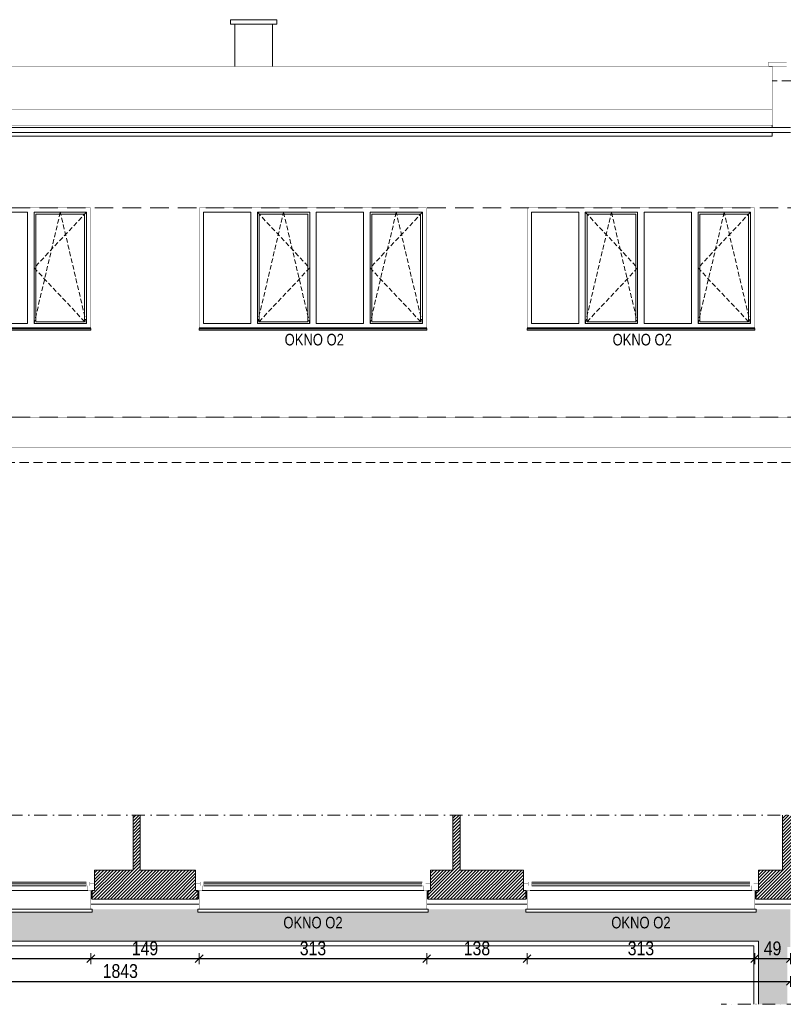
# Model space of a CAD drawing. Header units: millimetres. Extents: x 18880 to 99371, y -5529 to 27899.
# Tile 77 of 161: x 36633 to 37683, y 6643 to 7997. Entities that reach past the tile are written whole.
import ezdxf

# ---------------------------------------------------------------- set-up
doc = ezdxf.new("R2010")
doc.units = ezdxf.units.MM
doc.set_wipeout_variables(frame=1)
doc.linetypes.add('DASHED', pattern=[19.05, 12.7, -6.35])
doc.linetypes.add('Kropki i Kreski', pattern=[335.138881, 176.388884, -88.194442, 0, -70.555556])
for name, color, linetype, lineweight in [('AA_HATCH', 251, 'Continuous', 0), ('AA_IZOLACJA', 251, 'Continuous', 0), ('AA_OPIS', 2, 'Continuous', 0), ('AA_WIDOK', 254, 'Continuous', 0), ('AP wymiary', 40, 'Continuous', 0), ('K_SCIANY', 90, 'Continuous', 20)]:
    doc.layers.add(name, color=color, linetype=linetype, lineweight=lineweight)
doc.layers.add('Okna ArchiCADa', color=7, linetype='Continuous')
doc.styles.add('1', font='ARIALN.TTF')
doc.styles.add('ARIAL', font='arial.ttf')
doc.linetypes.add('STYROPIAN', pattern='A,0.000141,[1,styropian.shx,S=1,R=0,X=0,Y=0],-14.102004', length=14.102145)
doc.dimstyles.new('1_50', dxfattribs={"dimscale": 10, "dimtxt": 1.9, "dimasz": 0.005, "dimexe": 0, "dimexo": 0, "dimgap": 0.45, "dimtad": 1, "dimdec": 4, "dimrnd": 0.5, "dimdsep": 46, "dimtxsty": '1', "dimblk1": 'DIM01', "dimblk2": 'DIM01', "dimsah": 1, "dimcen": 2, "dimdle": 25, "dimse1": 1, "dimse2": 1, "dimclrd": 1, "dimclrt": 2, "dimadec": 0, "dimazin": 0, "dimtfac": 0.66665, "dimtdec": 4, "dimtix": 1, "dimtmove": 0, "dimatfit": 3, "dimldrblk": 'DIM01', "dimfxl": 0, "dimtolj": 1, "dimtzin": 0, "dimarcsym": 0})

# ---------------------------------------------------------------- blocks, each defined once
blk = doc.blocks.new('O1 rozwierane 12_80')
at = {"layer": 'AA_WIDOK', "color": 4}
blk.add_lwpolyline([(1585, 260), (1585, 300), (-1585, 300), (-1585, 260)], dxfattribs=at)
at = {"layer": 'AA_WIDOK', "linetype": 'DASHED', "ltscale": 0.5}
blk.add_lwpolyline([(1585, 260), (-1585, 260)], dxfattribs=at)
at = {"layer": 'AA_WIDOK', "color": 4, "const_width": 3}
for points in [[(-1615, -90), (-1615, 0)], [(1615, 0), (1615, -90)]]:
    blk.add_lwpolyline(points, dxfattribs=at)
at = {"color": 4}
blk.add_wipeout([(-1500, -115), (-1500, -65), (-1525, -65), (-1525, 0), (1525, 0), (1525, -65), (1500, -65), (1500, -115)], dxfattribs=at).dxf.layer = 'AA_WIDOK'
at = {"layer": 'AA_IZOLACJA', "linetype": 'STYROPIAN', "ltscale": 0.2}
for points in [[(-1575, 120), (-1575, 0)], [(1575, 120), (1575, 0)]]:
    blk.add_lwpolyline(points, dxfattribs=at)
at = {"layer": 'AA_WIDOK', "const_width": 3}
for points in [[(-1565, 260), (-1565, 0)], [(1565, 260), (1565, 0)]]:
    blk.add_lwpolyline(points, dxfattribs=at)
at = {"layer": 'AA_WIDOK', "color": 4, "const_width": 3}
for points in [[(-1615, 0), (-1525, 0)], [(-1525, 0), (-1525, -65)], [(1525, -65), (1525, 0)], [(1525, 0), (1615, 0)], [(-1550, -90), (-1615, -90)], [(-1525, -65), (-1550, -65)], [(-1550, -65), (-1550, -90)], [(-1550, -65), (-1500, -65)], [(-1550, -115), (-1550, -65)], [(-1500, -115), (-1550, -115)], [(-1500, -65), (-1500, -115)], [(1500, -80), (-1500, -80)], [(1500, -90), (-1500, -90)], [(1500, -100), (-1500, -100)], [(1500, -115), (1500, -65)], [(1500, -65), (1550, -65)], [(1550, -115), (1500, -115)], [(1550, -65), (1525, -65)], [(1550, -90), (1550, -65)], [(1550, -65), (1550, -115)], [(1615, -90), (1550, -90)]]:
    blk.add_lwpolyline(points, dxfattribs=at)
at = {"layer": 'AA_WIDOK', "color": 4}
for points in [[(-1525, 0), (1525, 0)], [(1500, -65), (-1500, -65)], [(1500, -115), (-1500, -115)], [(1500, -115), (-1500, -115)]]:
    blk.add_lwpolyline(points, dxfattribs=at)
blk = doc.blocks.new('okno o1a')
at = {"layer": 'AA_OPIS', "linetype": 'DASHED', "ltscale": 0.5}
for points in [[(80, -6), (152, -82.5), (80, -159), (116, -6), (152, -159)], [(307, -6), (235, -82.5), (307, -159), (271, -6), (235, -159)]]:
    blk.add_lwpolyline(points, dxfattribs=at)
at = {"layer": 'AA_WIDOK', "color": 255, "const_width": 0.3}
for points in [[(0, -165.6), (0, 0)], [(0, 0), (313, 0)], [(313, 0), (313, -165.6)]]:
    blk.add_lwpolyline(points, dxfattribs=at)
at = {"layer": 'AA_WIDOK'}
for points in [[(6, -159), (6, -6)], [(6, -6), (71, -6)], [(71, -6), (71, -159)], [(80, -159), (80, -6)], [(80, -6), (152, -6)], [(82.5, -156.5), (82.5, -8.5)], [(82.5, -8.5), (149.5, -8.5)], [(149.5, -8.5), (149.5, -156.5)], [(152, -6), (152, -159)], [(161, -159), (161, -6)], [(161, -6), (226, -6)], [(226, -6), (226, -159)], [(235, -159), (235, -6)], [(235, -6), (307, -6)], [(237.5, -156.5), (237.5, -8.5)], [(237.5, -8.5), (304.5, -8.5)], [(304.5, -8.5), (304.5, -156.5)], [(307, -6), (307, -159)], [(71, -159), (6, -159)], [(152, -159), (80, -159)], [(149.5, -156.5), (82.5, -156.5)], [(226, -159), (161, -159)], [(307, -159), (235, -159)], [(304.5, -156.5), (237.5, -156.5)]]:
    blk.add_lwpolyline(points, dxfattribs=at)
at = {"layer": 'AA_WIDOK', "color": 4}
for points in [[(313, -165), (0, -165)], [(0, -165.6), (0, -165.8)], [(0, -165.8), (313, -165.8)], [(0, -167.5), (0, -165.8)], [(0, -167.5), (313, -167.5)], [(0, -168), (0, -167.5)], [(0, -168), (313, -168)], [(313, -165.8), (313, -165.6)], [(313, -167.5), (313, -165.8)], [(313, -168), (313, -167.5)]]:
    blk.add_lwpolyline(points, dxfattribs=at)
at = {"layer": 'AA_OPIS', "insert": (158.3, -173.1), "char_height": 16, "width": 300, "attachment_point": 2, "style": 'ARIAL'}
blk.add_mtext('{\\W0.8;OKNO O2}', dxfattribs=at)
blk = doc.blocks.new('DIM01')
at = {"color": 2}
blk.add_line((-106, -106), (106, 106), dxfattribs=at)
blk.add_line((0, -150), (0, 150))
blk = doc.blocks.new('*D886')
at = {"layer": 'AP wymiary', "color": 1, "lineweight": -2, "transparency": 16777216}
blk.add_line((37692.9, 6705.8), (37644, 6705.8), dxfattribs=at)
at = {"layer": 'Defpoints', "color": 0, "transparency": 16777216}
for p in [(37644, 6780.8), (37693, 6765.3), (37644, 6705.8)]:
    blk.add_point(p, dxfattribs=at)
at = {"layer": 'AP wymiary', "color": 1, "lineweight": -2, "transparency": 16777216, "xscale": 0.05, "yscale": 0.05, "zscale": 0.05, "rotation": 180}
blk.add_blockref('DIM01', (37644, 6705.8), dxfattribs=at)
at = {"layer": 'AP wymiary', "color": 1, "lineweight": -2, "transparency": 16777216, "xscale": 0.05, "yscale": 0.05, "zscale": 0.05}
blk.add_blockref('DIM01', (37693, 6705.8), dxfattribs=at)
at = {"layer": 'AP wymiary', "color": 2, "transparency": 16777216, "insert": (37668.5, 6720), "char_height": 19, "attachment_point": 5, "style": '1'}
blk.add_mtext('\\A1;49', dxfattribs=at)
blk = doc.blocks.new('*D887')
at = {"layer": 'AP wymiary', "color": 1, "lineweight": -2, "transparency": 16777216}
blk.add_line((37643.9, 6705.8), (37331, 6705.8), dxfattribs=at)
at = {"layer": 'Defpoints', "color": 0, "transparency": 16777216}
for p in [(37331, 6780.8), (37644, 6780.8), (37331, 6705.8)]:
    blk.add_point(p, dxfattribs=at)
at = {"layer": 'AP wymiary', "color": 1, "lineweight": -2, "transparency": 16777216, "xscale": 0.05, "yscale": 0.05, "zscale": 0.05, "rotation": 180}
blk.add_blockref('DIM01', (37331, 6705.8), dxfattribs=at)
at = {"layer": 'AP wymiary', "color": 1, "lineweight": -2, "transparency": 16777216, "xscale": 0.05, "yscale": 0.05, "zscale": 0.05}
blk.add_blockref('DIM01', (37644, 6705.8), dxfattribs=at)
at = {"layer": 'AP wymiary', "color": 2, "transparency": 16777216, "insert": (37487.5, 6720), "char_height": 19, "attachment_point": 5, "style": '1'}
blk.add_mtext('\\A1;313', dxfattribs=at)
blk = doc.blocks.new('*D888')
at = {"layer": 'AP wymiary', "color": 1, "lineweight": -2, "transparency": 16777216}
blk.add_line((37330.9, 6705.8), (37193, 6705.8), dxfattribs=at)
at = {"layer": 'Defpoints', "color": 0, "transparency": 16777216}
for p in [(37193, 6780.8), (37331, 6780.8), (37193, 6705.8)]:
    blk.add_point(p, dxfattribs=at)
at = {"layer": 'AP wymiary', "color": 1, "lineweight": -2, "transparency": 16777216, "xscale": 0.05, "yscale": 0.05, "zscale": 0.05, "rotation": 180}
blk.add_blockref('DIM01', (37193, 6705.8), dxfattribs=at)
at = {"layer": 'AP wymiary', "color": 1, "lineweight": -2, "transparency": 16777216, "xscale": 0.05, "yscale": 0.05, "zscale": 0.05}
blk.add_blockref('DIM01', (37331, 6705.8), dxfattribs=at)
at = {"layer": 'AP wymiary', "color": 2, "transparency": 16777216, "insert": (37262, 6720), "char_height": 19, "attachment_point": 5, "style": '1'}
blk.add_mtext('\\A1;138', dxfattribs=at)
blk = doc.blocks.new('*D889')
at = {"layer": 'AP wymiary', "color": 1, "lineweight": -2, "transparency": 16777216}
blk.add_line((37192.9, 6705.8), (36880, 6705.8), dxfattribs=at)
at = {"layer": 'Defpoints', "color": 0, "transparency": 16777216}
for p in [(36880, 6780.7), (37193, 6780.8), (36880, 6705.8)]:
    blk.add_point(p, dxfattribs=at)
at = {"layer": 'AP wymiary', "color": 1, "lineweight": -2, "transparency": 16777216, "xscale": 0.05, "yscale": 0.05, "zscale": 0.05, "rotation": 180}
blk.add_blockref('DIM01', (36880, 6705.8), dxfattribs=at)
at = {"layer": 'AP wymiary', "color": 1, "lineweight": -2, "transparency": 16777216, "xscale": 0.05, "yscale": 0.05, "zscale": 0.05}
blk.add_blockref('DIM01', (37193, 6705.8), dxfattribs=at)
at = {"layer": 'AP wymiary', "color": 2, "transparency": 16777216, "insert": (37036.5, 6720), "char_height": 19, "attachment_point": 5, "style": '1'}
blk.add_mtext('\\A1;313', dxfattribs=at)
blk = doc.blocks.new('*D890')
at = {"layer": 'AP wymiary', "color": 1, "lineweight": -2, "transparency": 16777216}
blk.add_line((36879.9, 6705.8), (36731, 6705.8), dxfattribs=at)
at = {"layer": 'Defpoints', "color": 0, "transparency": 16777216}
for p in [(36731, 6780.8), (36880, 6780.7), (36731, 6705.8)]:
    blk.add_point(p, dxfattribs=at)
at = {"layer": 'AP wymiary', "color": 1, "lineweight": -2, "transparency": 16777216, "xscale": 0.05, "yscale": 0.05, "zscale": 0.05, "rotation": 180}
blk.add_blockref('DIM01', (36731, 6705.8), dxfattribs=at)
at = {"layer": 'AP wymiary', "color": 1, "lineweight": -2, "transparency": 16777216, "xscale": 0.05, "yscale": 0.05, "zscale": 0.05}
blk.add_blockref('DIM01', (36880, 6705.8), dxfattribs=at)
at = {"layer": 'AP wymiary', "color": 2, "transparency": 16777216, "insert": (36805.5, 6720), "char_height": 19, "attachment_point": 5, "style": '1'}
blk.add_mtext('\\A1;149', dxfattribs=at)
blk = doc.blocks.new('*D891')
at = {"layer": 'AP wymiary', "color": 1, "lineweight": -2, "transparency": 16777216}
blk.add_line((36730.9, 6705.8), (36418, 6705.8), dxfattribs=at)
at = {"layer": 'Defpoints', "color": 0, "transparency": 16777216}
for p in [(36418, 6779.1), (36731, 6780.8), (36418, 6705.8)]:
    blk.add_point(p, dxfattribs=at)
at = {"layer": 'AP wymiary', "color": 1, "lineweight": -2, "transparency": 16777216, "xscale": 0.05, "yscale": 0.05, "zscale": 0.05, "rotation": 180}
blk.add_blockref('DIM01', (36418, 6705.8), dxfattribs=at)
at = {"layer": 'AP wymiary', "color": 1, "lineweight": -2, "transparency": 16777216, "xscale": 0.05, "yscale": 0.05, "zscale": 0.05}
blk.add_blockref('DIM01', (36731, 6705.8), dxfattribs=at)
at = {"layer": 'AP wymiary', "color": 2, "transparency": 16777216, "insert": (36574.5, 6720), "char_height": 19, "attachment_point": 5, "style": '1'}
blk.add_mtext('\\A1;313', dxfattribs=at)
blk = doc.blocks.new('*D896')
at = {"layer": 'AP wymiary', "color": 1, "lineweight": -2, "transparency": 16777216}
blk.add_line((35850, 6674.6), (37692.9, 6674.6), dxfattribs=at)
at = {"layer": 'Defpoints', "color": 0, "transparency": 16777216}
for p in [(35850, 6773.8), (37693, 6773.8), (37693, 6674.6)]:
    blk.add_point(p, dxfattribs=at)
at = {"layer": 'AP wymiary', "color": 1, "lineweight": -2, "transparency": 16777216, "xscale": 0.05, "yscale": 0.05, "zscale": 0.05, "rotation": 180}
blk.add_blockref('DIM01', (35850, 6674.6), dxfattribs=at)
at = {"layer": 'AP wymiary', "color": 1, "lineweight": -2, "transparency": 16777216, "xscale": 0.05, "yscale": 0.05, "zscale": 0.05}
blk.add_blockref('DIM01', (37693, 6674.6), dxfattribs=at)
at = {"layer": 'AP wymiary', "color": 2, "transparency": 16777216, "insert": (36771.5, 6688.8), "char_height": 19, "attachment_point": 5, "style": '1'}
blk.add_mtext('\\A1;1843', dxfattribs=at)

msp = doc.modelspace()

# ---------------------------------------------------------------- hatches: boundary and pattern name
at = {"layer": 'AA_HATCH'}
h = msp.add_hatch(dxfattribs=at)
h.set_pattern_fill('ANSI31', color=256)
h.set_pattern_definition([(45, (-2777.1698, 519.7562), (-2.24506403, 2.24506403), [])])
h.paths.add_polyline_path([(35953.98658, 6827.7981), (35903.98658, 6827.7981), (35903.98658, 6903.41082), (35863.98658, 6903.41082), (35863.98658, 6787.7981), (35956.98658, 6787.7981), (35956.98658, 6799.7981), (35953.98658, 6799.7981), (35953.98658, 6808.7981)])
h.paths.add_polyline_path([(36412.98658, 6808.7981), (36412.98658, 6827.7981), (36353.98658, 6827.7981), (36353.98658, 6903.41082), (36343.98658, 6903.41082), (36343.98658, 6827.7981), (36276.98658, 6827.7981), (36276.98658, 6808.7981), (36276.98658, 6799.7981), (36273.98658, 6799.7981), (36273.98658, 6787.7981), (36415.98658, 6787.7981), (36415.98658, 6799.7981), (36412.98658, 6799.7981)])
h.paths.add_polyline_path([(36877.98658, 6799.7981), (36874.98658, 6799.7981), (36874.98658, 6808.7981), (36874.98658, 6827.7981), (36798.98658, 6827.7981), (36798.98658, 6903.41082), (36788.98658, 6903.41082), (36788.98658, 6827.7981), (36735.98658, 6827.7981), (36735.98658, 6808.7981), (36735.98658, 6799.7981), (36732.98658, 6799.7981), (36732.98658, 6787.7981), (36877.98658, 6787.7981)])
h.paths.add_polyline_path([(37328.98658, 6799.7981), (37325.98658, 6799.7981), (37325.98658, 6808.7981), (37325.98658, 6827.7981), (37238.98658, 6827.7981), (37238.98658, 6903.41082), (37228.98658, 6903.41082), (37228.98658, 6827.7981), (37197.98658, 6827.7981), (37197.98658, 6808.7981), (37197.98658, 6799.7981), (37194.98658, 6799.7981), (37194.98658, 6787.7981), (37328.98658, 6787.7981)])
h.paths.add_polyline_path([(37706.98658, 6827.7981), (37706.98658, 6903.41082), (37681.98658, 6903.41082), (37681.98658, 6827.7981), (37648.98658, 6827.7981), (37648.98658, 6808.7981), (37648.98658, 6799.7981), (37645.98658, 6799.7981), (37645.98658, 6787.7981), (37706.98658, 6787.7981)])
h.paths.add_polyline_path([(37746.98658, 6827.7981), (37731.98658, 6827.7981), (37731.98658, 6903.41082), (37706.98658, 6903.41082), (37706.98658, 6827.7981), (37706.98658, 6787.7981), (37706.98658, 6721.7981), (37718.98658, 6721.7981), (37718.98658, 6724.7981), (37727.98658, 6724.7981), (37746.98658, 6724.7981)])

# ---------------------------------------------------------------- linework, layer by layer
for points in [[(35857.98658, 6729.7981), (37648.98658, 6729.7981), (37648.98658, 6643.21032)], [(35857.98658, 6723.7981), (37642.98658, 6723.7981), (37642.98658, 6643.21032)]]:
    msp.add_lwpolyline(points, dxfattribs=at)
at = {"layer": 'AA_IZOLACJA', "linetype": 'STYROPIAN', "ltscale": 1.4}
for points in [[(36730.98658, 6780.7981), (36879.98658, 6780.7981)], [(37192.98658, 6780.7981), (37330.98658, 6780.7981)], [(37643.98658, 6780.7981), (37699.98658, 6780.7981), (37699.98658, 6719.7981)]]:
    msp.add_lwpolyline(points, dxfattribs=at)
at = {"layer": 'AA_WIDOK'}
msp.add_lwpolyline([(36986.98658, 7990.92056), (36986.98658, 7996.92056), (36922.98658, 7996.92056), (36922.98658, 7990.92056)], close=True, dxfattribs=at)
for points in [[(36928.98658, 7990.92056), (36928.98658, 7932.58317)], [(36980.98658, 7990.92056), (36980.98658, 7932.58317)], [(37667.98658, 7851.82723), (37667.98658, 7852.12723)], [(37667.98658, 7848.81525), (37667.98658, 7851.82723)], [(37667.98658, 7836.85416), (37667.98658, 7841.81525)], [(35898.60516, 7836.85416), (37667.98658, 7836.85416)]]:
    msp.add_lwpolyline(points, dxfattribs=at)
for points, const_width in [([(37667.98658, 7932.97317), (35888.98658, 7932.97317)], 0.5), ([(37667.98658, 7932.70317), (37667.98658, 7852.12723)], 0.5), ([(35888.98658, 7873.82723), (37667.98658, 7873.82723)], 0.5), ([(35888.98658, 7851.82723), (37667.98658, 7851.82723)], 0.5), ([(35905.22487, 7450.64078), (37692.98658, 7450.64078)], 0.5), ([(36730.98658, 6773.7981), (36879.98658, 6773.7981)], 0.3), ([(37192.98658, 6773.7981), (37330.98658, 6773.7981)], 0.3), ([(37643.98658, 6773.7981), (37692.98658, 6773.7981), (37692.98658, 6719.7981)], 0.3)]:
    msp.add_lwpolyline(points, dxfattribs=dict(at, const_width=const_width))
at = {"layer": 'AA_WIDOK', "color": 4, "const_width": 0.5}
for points in [[(37662.98658, 7938.70317), (37687.98658, 7938.70317)], [(37662.98658, 7932.70317), (37662.98658, 7938.70317)], [(37662.98658, 7932.70317), (37687.98658, 7932.70317)]]:
    msp.add_lwpolyline(points, dxfattribs=at)
at = {"layer": 'AA_WIDOK', "color": 8, "linetype": 'DASHED'}
for points in [[(37731.98658, 7912.70317), (37667.98658, 7912.70317)], [(35851.90609, 7408.14078), (35851.90609, 7388.14078), (37694.90609, 7388.14078), (37694.90609, 7408.14078)]]:
    msp.add_lwpolyline(points, dxfattribs=at)
at = {"layer": 'AA_WIDOK', "color": 4}
for points in [[(35849.98658, 7848.81525), (37692.98658, 7848.81525)], [(37692.98658, 7841.81525), (35893.39429, 7841.81525)]]:
    msp.add_lwpolyline(points, dxfattribs=at)
at = {"layer": 'AA_WIDOK', "color": 251, "linetype": 'DASHED', "lineweight": 0, "ltscale": 2}
for points in [[(41257.71469, 7738.14078), (34049.00732, 7738.14078)], [(41257.71469, 7450.64078), (34047.20168, 7450.64078)]]:
    msp.add_lwpolyline(points, dxfattribs=at)
at = {"layer": 'AA_WIDOK', "color": 3, "const_width": 0.5}
msp.add_lwpolyline([(41257.71469, 7408.14078), (34143.97681, 7408.14078)], dxfattribs=at)
at = {"layer": 'K_SCIANY'}
for points in [[(36788.98658, 6903.41082), (36788.98658, 6827.7981)], [(36798.98658, 6827.7981), (36798.98658, 6903.41082)], [(37228.98658, 6903.41082), (37228.98658, 6827.7981)], [(37238.98658, 6827.7981), (37238.98658, 6903.41082)], [(37681.98658, 6903.41082), (37681.98658, 6827.7981)], [(36735.98658, 6808.7981), (36735.98658, 6827.7981)], [(36788.98658, 6827.7981), (36735.98658, 6827.7981)], [(36874.98658, 6827.7981), (36798.98658, 6827.7981)], [(36874.98658, 6808.7981), (36874.98658, 6827.7981)], [(37197.98658, 6808.7981), (37197.98658, 6827.7981)], [(37228.98658, 6827.7981), (37197.98658, 6827.7981)], [(37325.98658, 6827.7981), (37238.98658, 6827.7981)], [(37325.98658, 6808.7981), (37325.98658, 6827.7981)], [(37648.98658, 6808.7981), (37648.98658, 6827.7981)], [(37681.98658, 6827.7981), (37648.98658, 6827.7981)], [(36732.98658, 6787.7981), (36732.98658, 6799.7981)], [(36732.98658, 6799.7981), (36735.98658, 6799.7981)], [(36735.98658, 6799.7981), (36735.98658, 6808.7981)], [(36874.98658, 6799.7981), (36874.98658, 6808.7981)], [(36877.98658, 6799.7981), (36874.98658, 6799.7981)], [(36877.98658, 6787.7981), (36877.98658, 6799.7981)], [(37194.98658, 6787.7981), (37194.98658, 6799.7981)], [(37194.98658, 6799.7981), (37197.98658, 6799.7981)], [(37197.98658, 6799.7981), (37197.98658, 6808.7981)], [(37325.98658, 6799.7981), (37325.98658, 6808.7981)], [(37328.98658, 6799.7981), (37325.98658, 6799.7981)], [(37328.98658, 6787.7981), (37328.98658, 6799.7981)], [(37645.98658, 6787.7981), (37645.98658, 6799.7981)], [(37645.98658, 6799.7981), (37648.98658, 6799.7981)], [(37648.98658, 6799.7981), (37648.98658, 6808.7981)], [(36732.98658, 6787.7981), (36877.98658, 6787.7981)], [(37194.98658, 6787.7981), (37328.98658, 6787.7981)], [(37645.98658, 6787.7981), (37706.98658, 6787.7981)]]:
    msp.add_lwpolyline(points, dxfattribs=at)

# ---------------------------------------------------------------- block references
at = {"layer": 'AA_HATCH'}
for p in [(36417.98658, 7738.14078), (36879.98658, 7738.14078), (37330.98658, 7738.14078)]:
    msp.add_blockref('okno o1a', p, dxfattribs=at)

# ---------------------------------------------------------------- next in the draw order: block references
at = {"layer": 'Okna ArchiCADa', "linetype": 'Continuous', "xscale": 0.1, "yscale": 0.1, "zscale": 0.1, "rotation": 180}
for p in [(36574.48658, 6799.7981), (37036.48658, 6799.7981), (37487.48658, 6799.7981)]:
    msp.add_blockref('O1 rozwierane 12_80', p, dxfattribs=at)

# ---------------------------------------------------------------- next in the draw order: hatches: boundary and pattern name
at = {"layer": 'AA_HATCH'}
h = msp.add_hatch(dxfattribs=at)
h.set_pattern_fill('AR-CONC', color=256, scale=0.1)
h.set_pattern_definition([(50, (-2777.17, 519.756), (18.218467, -1.5939086), [1.905, -20.955]), (355, (-2777.17, 519.756), (-3.524342, 19.1056845), [1.524, -16.764058]), (100.451445, (-2775.652, 519.623), (14.694125, 17.511775), [1.619001, -17.8090245]), (46.1842, (-2777.17, 524.836), (27.107904, -4.204233), [2.8575, -31.4325]), (96.63556, (-2774.91, 524.486), (23.740413, 24.742612), [2.428502, -26.71356]), (351.18415, (-2777.17, 524.836), (23.740413, 24.742612), [2.285997, -25.145973]), (21, (-2774.63, 523.566), (15.161439, -10.22652), [1.905, -20.955]), (326, (-2774.63, 523.566), (6.180203, 18.418797), [1.524, -16.764]), (71.451445, (-2773.366, 522.714), (21.341642, 8.192277), [1.619001, -17.808994]), (37.5, (-2777.17, 519.756), (0.3088603, 8.4555039), [0, -16.5608, 0, -17.018, 0, -16.8275]), (7.5, (-2777.17, 519.756), (6.6819663, 10.0180575), [0, -9.7028, 0, -16.1798, 0, -6.4135]), (327.5, (-2782.834, 519.756), (13.5590595, -0.5728744), [0, -6.35, 0, -19.812, 0, -26.289]), (317.5, (-2785.374, 519.756), (14.812918, 2.542649), [0, -8.255, 0, -13.1572, 0, -18.669])])
h.paths.add_polyline_path([(37692.98658, 6773.7981), (37645.98658, 6773.7981), (37645.98658, 6769.7981), (37328.98658, 6769.7981), (37328.98658, 6773.7981), (37194.98658, 6773.7981), (37194.98658, 6769.7981), (36877.98658, 6769.7981), (36877.98658, 6773.7981), (36732.98658, 6773.7981), (36732.98658, 6769.7981), (36415.98658, 6769.7981), (36415.98658, 6773.7981), (36273.98658, 6773.7981), (36273.98658, 6769.7981), (35956.98658, 6769.7981), (35956.98658, 6773.7981), (35857.98658, 6773.7981), (35857.98658, 6729.7981), (37648.98658, 6729.7981), (37648.98658, 6643.21032), (37688.98658, 6643.21032), (37688.98658, 6721.7981), (37692.98658, 6721.7981)])
h.paths.add_polyline_path([(36529.7859, 6738.53695), (36619.26585, 6738.53695), (36619.26585, 6771.5083), (36529.7859, 6771.5083)], flags=24)
h.paths.add_polyline_path([(36991.7859, 6738.53695), (37081.26585, 6738.53695), (37081.26585, 6771.5083), (36991.7859, 6771.5083)], flags=24)
h.paths.add_polyline_path([(37442.7859, 6738.53695), (37532.26585, 6738.53695), (37532.26585, 6771.5083), (37442.7859, 6771.5083)], flags=24)
h.paths.add_polyline_path([(36070.7859, 6738.53695), (36160.26585, 6738.53695), (36160.26585, 6771.5083), (36070.7859, 6771.5083)], flags=24)

# ---------------------------------------------------------------- next in the draw order: linework, layer by layer
at = {"layer": 'AA_OPIS', "linetype": 'Kropki i Kreski', "ltscale": 0.1}
msp.add_lwpolyline([(35442.98658, 6903.41082), (37806.6779, 6903.41082), (37806.6779, 6643.21032), (37597.85038, 6643.21032)], dxfattribs=at)

# ---------------------------------------------------------------- next in the draw order: texts
at = {"layer": 'AA_OPIS', "char_height": 16, "width": 300, "attachment_point": 2, "style": 'ARIAL'}
for insert in [(37036.48658, 6763.55742), (37487.48658, 6763.55742)]:
    msp.add_mtext('{\\W0.8;OKNO O2}', dxfattribs=dict(at, insert=insert))

# ---------------------------------------------------------------- next in the draw order: dimensions: what is measured, and where the dimension line sits
at = {"layer": 'AP wymiary'}
dim = msp.add_linear_dim(base=(37692.98658, 6674.61578), p1=(35849.98658, 6773.7981), p2=(37692.98658, 6773.7981), dimstyle='1_50', dxfattribs=at)
dim.commit()
dim.dimension.update_dxf_attribs({"geometry": '*D896', "text_midpoint": (36771.48658, 6688.81667)})
for base, p1, p2, picture, middle in [((36417.98658, 6705.80593), (36730.98658, 6780.7981), (36417.98658, 6779.14576), '*D891', (36574.48658, 6720.00682)), ((36730.98658, 6705.80593), (36879.98658, 6780.70342), (36730.98658, 6780.7981), '*D890', (36805.48658, 6720.00682)), ((36879.98658, 6705.80593), (37192.98658, 6780.7981), (36879.98658, 6780.70342), '*D889', (37036.48658, 6720.00682)), ((37192.98658, 6705.80593), (37330.98658, 6780.7981), (37192.98658, 6780.7981), '*D888', (37261.98658, 6720.00682)), ((37330.98658, 6705.80593), (37643.98658, 6780.7981), (37330.98658, 6780.7981), '*D887', (37487.48658, 6720.00682)), ((37643.98658, 6705.80593), (37692.98658, 6765.28175), (37643.98658, 6780.7981), '*D886', (37668.48658, 6720.00682))]:
    dim = msp.add_linear_dim(base=base, p1=p1, p2=p2, dimstyle='1_50', override={"dimtmove": 1}, dxfattribs=at)
    dim.commit()
    dim.dimension.update_dxf_attribs({"geometry": picture, "text_midpoint": middle})

doc.saveas('drawing.dxf')
